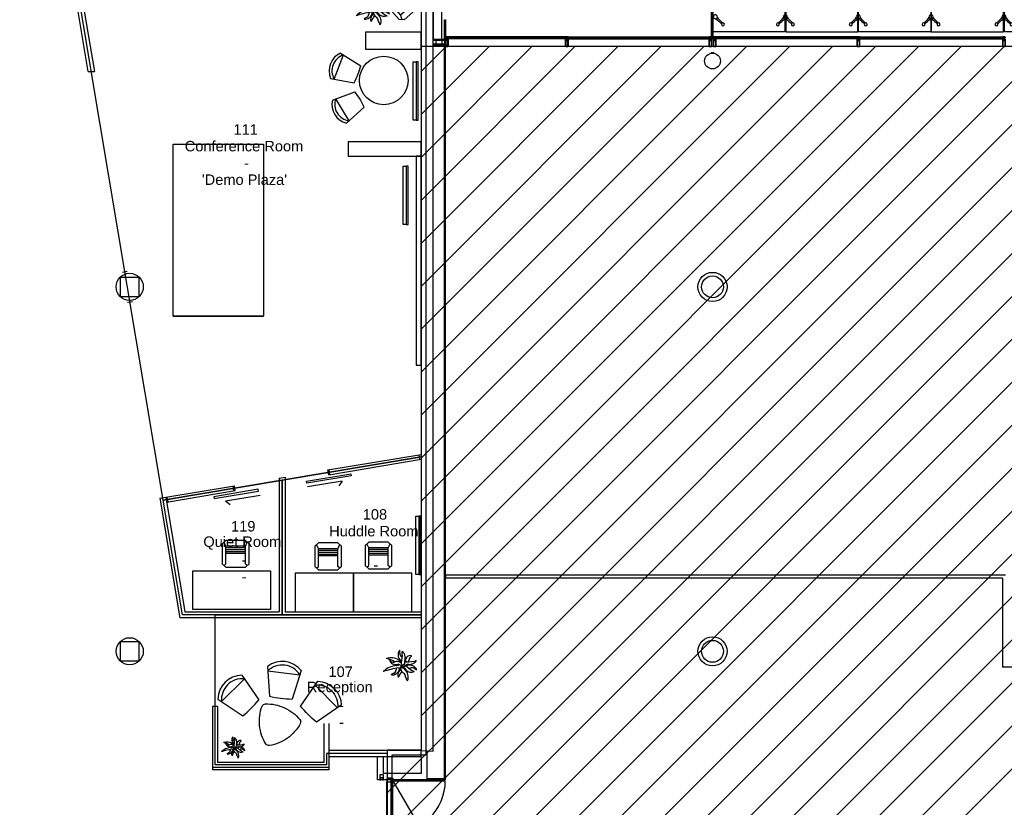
# Model space of a CAD drawing. Header units: millimetres. Extents: x 11314 to 117107, y -3618 to 64487.
# Tile 28 of 36: x 83733 to 104006, y 34188 to 50398. Entities that reach past the tile are written whole.
import ezdxf

# ---------------------------------------------------------------- set-up
doc = ezdxf.new("R2010")
doc.units = ezdxf.units.MM
doc.header["$MEASUREMENT"] = 0
doc.layers.get('0').update_dxf_attribs({"linetype": 'CONTINUOUS'})
for name, color, linetype in [('A-AREA-NIC', 8, 'CONTINUOUS'), ('A-FLOR-STRS', 9, 'CONTINUOUS'), ('A-GLAZ', 8, 'CONTINUOUS'), ('A-ROOF', 8, 'CONTINUOUS'), ('A-WALL', 7, 'CONTINUOUS'), ('I-DOOR', 9, 'CONTINUOUS'), ('I-FURN', 8, 'CONTINUOUS'), ('I-FURN-CHAR', 9, 'CONTINUOUS'), ('I-FURN-CONF', 9, 'CONTINUOUS'), ('I-GLAZ', 8, 'CONTINUOUS'), ('I-WALL', 8, 'CONTINUOUS'), ('PDF_Text', 7, 'CONTINUOUS'), ('S-COLS', 7, 'CONTINUOUS'), ('triGrossAreaLayer', 7, 'CONTINUOUS'), ('triLabelLayer', 7, 'CONTINUOUS'), ('triMeasuredGrossAreaLayer', 7, 'CONTINUOUS'), ('triSpaceLayer', 7, 'CONTINUOUS')]:
    doc.layers.add(name, color=color, linetype=linetype)
doc.styles.add('A1A-FP02$0$ST020', font='ISO', dxfattribs={"height": 2})
doc.styles.add('FDC_ZONE', font='romans.shx', dxfattribs={"height": 500})
doc.styles.add('PDF Helvetica', font='Helvetica.ttf')

# ---------------------------------------------------------------- blocks, each defined once
blk = doc.blocks.new('mul_2')
for points in [[(149, -23), (149, -23, -0.414214), (150, -24), (150, -25, -0.414214), (149, -25), (1, -25, -0.414214), (0, -24), (0, 24, -0.414214), (1, 25), (149, 25, -0.414214), (150, 24), (150, 23, -0.414214), (149, 22), (149, 22)], [(2, -22, 0.414214), (3, -23), (124, -23, 0.414214), (124, -22), (124, 22, 0.414214), (124, 22), (3, 22, 0.414214), (2, 22), (2, -22)], [(149, 22), (149, 23), (147, 23), (146, 22), (128, 22, 0.414214), (127, 22), (127, 17, 0.414214), (128, 16), (146, 16), (147, 15), (149, 15), (149, 16), (149, 16)], [(178, 5), (128, 5, -0.414214), (127, 6), (127, 14, -0.414214), (128, 14), (149, 14, 0.414214), (150, 14), (150, 15, 0.414214), (149, 16)], [(127, -2, 0.414214), (128, -3), (157, -3, 0.414214), (158, -2), (158, 2, 0.414214), (157, 3), (128, 3, 0.414214), (127, 2), (127, -2)], [(152, 23), (152, 24, 0.414214), (152, 25), (150, 25, 0.414214), (150, 24), (150, 23, -0.414214), (149, 22), (149, 22, -0.267949), (149, 22), (148, 22, 0.493145), (148, 23)], [(148, 20), (148, 18, 0.414214), (149, 17, 0.414214), (150, 18), (150, 20, 0.414214), (149, 21, 0.414214), (148, 20)], [(152, 14, -0.087488), (151, 14), (150, 14, -0.414214), (150, 14), (150, 16, 0.414214), (149, 16), (149, 16, 0.267949), (149, 16), (148, 16, -0.493145), (148, 16)], [(152, 23, -0.136622), (152, 21, -0.262724), (152, 21), (152, 21, 1), (152, 20), (152, 20, 0.414214), (153, 21), (153, 24)], [(153, 21, -0.131652), (153, 20), (152, 19, 0.131652), (152, 18), (152, 18)], [(152, 18, 0.3153), (153, 17), (153, 17, -0.700208), (153, 16), (153, 16, 0.700209), (153, 15), (153, 15, -0.700208), (153, 14), (152, 14)], [(153, 24, 1), (153, 24)], [(163, 2, -0.315299), (163, 2), (164, 3), (165, 2), (165, 2), (166, 3), (167, 2), (167, 2), (168, 3), (168, 2), (169, 2), (170, 3), (170, 2), (171, 2), (171, 3), (172, 2), (172, 2), (173, 3), (174, 2), (174, 2), (175, 3), (176, 2), (176, 2), (177, 3), (178, 3), (178, 2), (178, 2, 0.414214), (179, 2), (179, 4), (179, 2)], [(163, 2), (163, -2, 0.315298), (163, -2)], [(176, 1), (177, 1), (177, 2), (179, 2), (179, 5), (188, 5), (188, 2, -0.414214), (188, 1), (187, 1), (186, 0)], [(176, 1, 0.253967), (176, 1), (176, 1, 0.459664), (176, 1)], [(185, 24, -0.159937), (185, 25, -0.024349), (184, 29), (184, 30, -0.359303), (186, 29, 0.173325), (188, 25, -0.261499), (188, 25), (188, 20, 0.414214), (189, 19), (189, 19, -0.414214), (190, 20, -0.198912), (190, 20)], [(186, 18, -0.218147), (184, 20), (184, 22, -0.414214), (185, 22, -0.414214), (185, 22), (185, 21, 0.414214), (185, 20), (186, 20, 0.414214), (186, 21), (186, 22, 0.195806), (185, 24)], [(185, 12, -0.098856), (184, 13), (184, 15, -0.414214), (185, 15, -0.414214), (185, 15), (185, 13, 0.414214), (185, 13), (186, 13, 0.414214), (186, 13), (186, 14, 0.262035), (186, 15, -0.218935), (184, 17), (184, 18, -0.414214), (185, 19, -0.414214), (185, 18), (185, 17, 0.414214), (185, 17), (186, 17, 0.414214), (186, 17), (186, 18, 0.261231), (186, 18)], [(185, 12, 0.441078), (186, 11), (188, 11), (188, 13, -0.414214), (189, 14), (189, 14, 0.414214), (190, 13, 0.198912), (190, 13)], [(186, 29, 0.000745), (186, 29)], [(186, 0, 0.479521), (186, 0)], [(186, 0, 0.218675), (186, 0, 0.218675), (186, 0)], [(189, 20), (189, 20, -0.414214), (190, 21), (190, 21, -0.414214), (192, 20), (192, 13, -0.414214), (191, 13), (190, 13, -0.414214), (189, 13), (189, 14, 0.414217), (188, 13), (188, 2, -0.414214), (188, 1), (188, 1, 0.138505), (187, 1)], [(188, -24), (188, -25, 0.414214), (189, -25), (198, -25, 0.263728), (201, -24), (201, 23, 0.263728), (198, 25), (189, 25, 0.414214), (188, 24), (188, 24)], [(189, -20, 0.414214), (188, -21), (188, -24), (192, -22), (192, -23), (194, -22), (197, -22), (197, -21, 0.414214), (197, -21), (195, -21, -0.414214), (194, -20), (194, -14, -1), (194, -14), (194, -10, 0.198912), (194, -9), (191, -6), (191, 0, -0.414214), (191, 0, -0.414214), (191, 0), (191, 6), (194, 9, 0.198912), (194, 10), (194, 14, -1), (194, 14), (194, 20, -0.414214), (195, 21), (197, 21, 0.414214), (197, 21), (197, 22), (194, 22), (192, 23), (192, 22), (188, 24), (188, 21, 0.414214), (189, 20)], [(192, 24), (192, 23, -0.414214), (191, 23), (189, 24, -0.284079), (188, 24)], [(189, 18, 0.414214), (188, 18), (188, 15, 0.414214), (189, 15), (190, 15, 0.414214), (190, 15), (190, 18, 0.414214), (190, 18), (189, 18)], [(192, -24, 0.26795), (192, -24), (198, -24, 0.414214), (198, -23), (198, -23, 0.414214), (198, -22), (198, -22, -0.414214), (198, -21), (198, -21, -0.414214), (198, -20), (198, -20, 0.414214), (198, -19), (198, 19, 0.414214), (198, 20), (198, 20, -0.414214), (198, 21), (198, 21, -0.414214), (198, 22), (198, 22, 0.414214), (198, 23), (198, 23, 0.414214), (198, 24), (192, 24, 0.28408), (192, 24)], [(178, -5), (128, -5, 0.414214), (127, -6), (127, -13, 0.414214), (128, -14), (149, -14, -0.414214), (150, -15), (150, -15, -0.414214), (149, -16)], [(149, -23), (149, -24), (147, -24), (146, -23), (128, -23, -0.414214), (127, -22), (127, -17, -0.414214), (128, -16), (146, -16), (147, -15), (149, -15), (149, -16), (149, -16)], [(148, -16, -0.493145), (148, -16), (149, -16, 0.267949), (149, -16), (149, -16, 0.414214), (150, -16), (150, -14, -0.414214), (150, -14), (151, -14, -0.087488), (152, -14)], [(148, -20, 0.414214), (149, -21, 0.414214), (150, -20), (150, -18, 0.414214), (149, -17, 0.414214), (148, -18), (148, -20)], [(152, -23), (152, -24, -0.414214), (152, -25), (150, -25, -0.414214), (150, -24), (150, -23, 0.414214), (149, -22), (149, -22, 0.267949), (149, -22), (148, -22, -0.493145), (148, -23)], [(152, -23, 0.136622), (152, -21, 0.262724), (152, -21), (152, -21, -1), (152, -20), (152, -20, -0.414214), (153, -21), (153, -24)], [(152, -14), (153, -14, -0.700208), (153, -15), (153, -15, 0.700209), (153, -16), (153, -16, -0.700208), (153, -17), (153, -17, 0.3153), (152, -18)], [(152, -18), (152, -18, 0.131652), (152, -19), (153, -20, -0.131652), (153, -21)], [(153, -24, 1), (153, -24)], [(179, -3), (179, -5), (179, -3, 0.414214), (178, -2), (178, -2), (178, -3), (176, -3), (175, -2), (175, -2), (174, -3), (173, -2), (173, -2), (172, -3), (172, -2), (171, -2), (170, -3), (170, -2), (169, -2), (169, -3), (168, -2), (168, -2), (167, -3), (166, -2), (166, -2), (165, -3), (163, -2)], [(176, -1), (177, -1), (177, -2), (179, -2), (179, -5), (188, -5), (188, -2), (188, -13, 0.414217), (189, -14), (189, -13, -0.414214), (190, -13), (191, -13, -0.414214), (192, -13), (192, -19, -0.414214), (190, -21), (190, -21, -0.414214), (189, -20), (189, -20)], [(176, -1, 0.459664), (176, -1), (176, -1, 0.253967), (176, -1)], [(185, -12, 0.098856), (184, -13), (184, -15, 0.414214), (185, -15, 0.414214), (185, -15), (185, -13, -0.414214), (185, -13), (186, -13, -0.414214), (186, -13), (186, -15, -0.262035), (186, -15, 0.218935), (184, -17), (184, -18, 0.414214), (185, -19, 0.414214), (185, -18), (185, -17, -0.414214), (185, -17), (186, -17, -0.414214), (186, -17), (186, -18, -0.261231), (186, -18)], [(186, -18, 0.218147), (184, -20), (184, -22, 0.414214), (185, -22, 0.414214), (185, -22), (185, -21, -0.414214), (185, -20), (186, -20, -0.414214), (186, -21), (186, -23, -0.195806), (185, -24)], [(185, -24, 0.159937), (185, -25, 0.024349), (184, -29), (184, -30, 0.359303), (186, -29, -0.173325), (188, -25, 0.261499), (188, -25), (188, -20, -0.414214), (189, -19), (189, -19, 0.414214), (190, -20, 0.198912), (190, -20)], [(190, -13, 0.198912), (190, -13, 0.414214), (189, -14), (189, -14, -0.414214), (188, -13), (188, -11), (186, -11, 0.441078), (185, -12)], [(186, 0), (187, -1, 0.138505), (188, -2), (188, -2), (187, -2), (186, 0)], [(186, -29, 0.000745), (186, -29)], [(188, -2, 0.414214), (188, -2, -0.414214), (188, -2)], [(189, -18), (190, -18, 0.414214), (190, -18), (190, -15, 0.414214), (190, -15), (189, -15, 0.414214), (188, -15), (188, -18, 0.414214), (189, -18)], [(192, -23, 0.396761), (191, -23), (189, -24, 0.284079), (188, -24)]]:
    blk.add_lwpolyline(points, format="xyb")
for points in [[(148, 23), (147, 22), (147, 16), (148, 16)], [(153, 24), (153, 21)], [(176, 1), (177, 2), (177, 3), (173, 1), (173, 0), (173, -1), (177, -3), (177, -2), (176, -1)], [(186, 0), (187, 1)], [(190, 13), (191, 14), (191, 19), (190, 20)], [(198, 25), (200, 25)], [(148, -23), (147, -22), (147, -16), (148, -16)], [(153, -24), (153, -21)], [(189, -25), (198, -25)], [(190, -20), (191, -19), (191, -14), (190, -13)], [(192, -23), (192, -24)], [(198, -25), (200, -25)]]:
    blk.add_lwpolyline(points)
for points in [[(178, 5, -0.414214), (179, 4, 0.414214)], [(179, -5, -0.414214), (178, -5, 0.414214)]]:
    blk.add_lwpolyline(points, format="xyb", close=True)
blk = doc.blocks.new('DD1080-125')
for p, q in [((-57.5, 245.5), (-1137.5, 245.5)), ((-57.5, 245.5), (-597.2, -690)), ((-57.5, -1914.5), (-597.2, -979)), ((-57.5, -1914.5), (-1137.5, -1914.5))]:
    blk.add_line(p, q)
for points in [[(53.5, 287.5), (62.5, 287.5), (62.5, 220.5), (-17.5, 220.5), (-17.5, 245.5), (-62.5, 245.5), (-62.5, 287.5), (-53.5, 287.5), (-53.5, 278.5), (53.5, 278.5), (53.5, 287.5)], [(53.5, 287.5), (62.5, 287.5), (62.5, 220.5), (-17.5, 220.5), (-17.5, 245.5), (-62.5, 245.5), (-62.5, 287.5), (-53.5, 287.5), (-53.5, 278.5), (53.5, 278.5), (53.5, 287.5)], [(62.5, 220.5), (62.5, -1889.5)], [(62.5, 220.5), (62.5, -1889.5)], [(62.5, -1009), (62.5, -1889.5)], [(62.5, -1009), (62.5, -1889.5)], [(53.5, -1956.5), (62.5, -1956.5), (62.5, -1889.5), (-17.5, -1889.5), (-17.5, -1914.5), (-62.5, -1914.5), (-62.5, -1956.5), (-53.5, -1956.5), (-53.5, -1947.5), (53.5, -1947.5), (53.5, -1956.5)], [(53.5, -1956.5), (62.5, -1956.5), (62.5, -1889.5), (-17.5, -1889.5), (-17.5, -1914.5), (-62.5, -1914.5), (-62.5, -1956.5), (-53.5, -1956.5), (-53.5, -1947.5), (53.5, -1947.5), (53.5, -1956.5)]]:
    blk.add_lwpolyline(points)
for points in [[(-57.5, -834.5), (-57.5, 245.5), (-17.5, 245.5), (-17.5, -834.5)], [(-57.5, -834.5), (-57.5, 245.5), (-17.5, 245.5), (-17.5, -834.5)], [(-57.5, -834.5), (-57.5, 245.5), (-17.5, 245.5), (-17.5, -834.5)], [(-57.5, -834.5), (-57.5, 245.5), (-17.5, 245.5), (-17.5, -834.5)], [(-50, 278.5), (-50, 300), (50, 300), (50, 278.5)], [(-50, 278.5), (-50, 300), (50, 300), (50, 278.5)], [(-50, 278.5), (-50, 300), (50, 300), (50, 278.5)], [(-50, 278.5), (-50, 300), (50, 300), (50, 278.5)], [(-57.5, -834.5), (-57.5, -1914.5), (-17.5, -1914.5), (-17.5, -834.5)], [(-57.5, -834.5), (-57.5, -1914.5), (-17.5, -1914.5), (-17.5, -834.5)], [(-57.5, -834.5), (-57.5, -1914.5), (-17.5, -1914.5), (-17.5, -834.5)], [(-57.5, -834.5), (-57.5, -1914.5), (-17.5, -1914.5), (-17.5, -834.5)], [(-50, -1947.5), (-50, -1969), (50, -1969), (50, -1947.5)], [(-50, -1947.5), (-50, -1969), (50, -1969), (50, -1947.5)], [(-50, -1947.5), (-50, -1969), (50, -1969), (50, -1947.5)], [(-50, -1947.5), (-50, -1969), (50, -1969), (50, -1947.5)]]:
    blk.add_lwpolyline(points, close=True)
for centre, start, end in [((-57.5, 245.5), 180, 270), ((-57.5, -1914.5), 90, 180)]:
    blk.add_arc(centre, 1080, start, end)
blk = doc.blocks.new('CHAIR10')
for p, q in [((-201, 267), (-276, 198)), ((-201, 147), (-239, 233)), ((201, 267), (-201, 267)), ((276, 198), (201, 267)), ((201, 147), (239, 233)), ((-276, 198), (-276, -218)), ((-201, -218), (-201, 147)), ((201, 147), (-201, 147)), ((201, 111), (-201, 111)), ((201, 74), (-201, 74)), ((-201, 37), (201, 37)), ((201, 0), (-201, 0)), ((201, -218), (201, 147)), ((276, -218), (276, 198)), ((-276, -218), (-201, -286)), ((-239, -252), (-201, -218)), ((-201, -286), (201, -286)), ((201, -286), (276, -218)), ((239, -252), (201, -218))]:
    blk.add_line(p, q)
blk = doc.blocks.new('HE200A')
blk.add_lwpolyline([(-100, 95), (100, 95), (100, 85), (21.25, 85, 0.41421356), (3.25, 67), (3.25, -67, 0.41421356), (21.25, -85), (100, -85), (100, -95), (-100, -95), (-100, -85), (-21.25, -85, 0.41421356), (-3.25, -67), (-3.25, 67, 0.41421356), (-21.25, 85), (-100, 85)], format="xyb", close=True)
at = {"style": 'A1A-FP02$0$ST020', "flags": 3}
for tag in ['PROFBL', 'HOOGTE']:
    blk.add_attdef(tag, (-100, -95), '', height=2, dxfattribs=at)
blk = doc.blocks.new('SPIDER2')
for centre, radius in [((0, 0), 41.9), ((-155, -155), 30), ((155, -155), 30)]:
    blk.add_circle(centre, radius)
for centre, radius, start, end in [((-727, 482), 843, 313.7928, 324.4699), ((482, -728), 844, 126.3214, 136.2016), ((0, -72), 30, 53.3767, 126.6233), ((-482, -728), 844, 43.7984, 53.6786), ((727, 482), 843, 215.5301, 226.2072)]:
    blk.add_arc(centre, radius, start, end)
blk = doc.blocks.new('SPIDER1')
for centre, radius in [((0, 0), 41.9), ((155, -155), 30)]:
    blk.add_circle(centre, radius)
for centre, radius, start, end in [((-482, -728), 844, 43.7984, 54.4647), ((727, 482), 843, 215.5301, 226.2072)]:
    blk.add_arc(centre, radius, start, end)
blk = doc.blocks.new('SPIDER4')
for centre, radius in [((-155, 155), 30), ((0, 0), 41.9), ((155, 155), 30), ((-155, -155), 30), ((155, -155), 30)]:
    blk.add_circle(centre, radius)
for centre, radius, start, end in [((-728, -482), 844, 36.3214, 46.2016), ((482, 727), 843, 223.7928, 233.6829), ((-72, 0), 30, 323.3767, 36.6233), ((0, 72), 30, 233.3767, 306.6233), ((-482, 727), 843, 306.3171, 316.2072), ((72, 0), 30, 143.3767, 216.6233), ((728, -482), 844, 133.7984, 143.6786), ((-727, 482), 843, 313.7928, 323.6829), ((482, -728), 844, 126.3214, 136.2016), ((0, -72), 30, 53.3767, 126.6233), ((-482, -728), 844, 43.7984, 53.6786), ((727, 482), 843, 216.3171, 226.2072)]:
    blk.add_arc(centre, radius, start, end)
blk = doc.blocks.new('shade')
at = {"layer": 'A-ROOF'}
for p, q in [((-3022, 1485), (-3022, -2516)), ((-3002, 1485), (-3002, -2538)), ((-2987, 1485), (-3002, 1485)), ((-2987, 1485), (-2987, -1415)), ((-1505, 1485), (-1485, 1485)), ((13, 1485), (23, 1485)), ((5997, 1485), (5997, -1415)), ((5997, 1485), (6013, 1485)), ((5997, 1485), (5997, -1415)), ((6013, 1485), (6013, -2538)), ((6033, 1485), (6033, -2516)), ((-5020, -1307), (-5020, -1266)), ((-4025, -1305), (-4025, -1265)), ((-4020, -1305), (-4020, -1265)), ((7030, -1305), (7030, -1265)), ((7035, -1305), (7035, -1265)), ((8030, -1307), (8030, -1266)), ((-5983, -1514), (-6023, -1514)), ((-5983, -1519), (-6023, -1519)), ((-2987, -1615), (-2987, -2538)), ((5997, -1615), (5997, -2538)), ((5997, -1615), (5997, -2538)), ((8993, -1514), (9033, -1514)), ((8993, -1519), (9033, -1519)), ((-4025, -1766), (-4025, -1726)), ((-4020, -1766), (-4020, -1726)), ((7030, -1766), (7030, -1726)), ((7035, -1766), (7035, -1726))]:
    blk.add_line(p, q, dxfattribs=at)
for points in [[(-1505, 1485), (-2987, 1485), (-2987, -1485), (-1505, -1485)], [(-1485, 1485), (0, 1485), (0, -1485), (-1485, -1485)], [(1500, 1485), (10, 1485), (10, -1485), (1500, -1485)], [(1510, 1485), (2995, 1485), (2995, -1485), (1510, -1485)], [(4495, 1485), (3015, 1485), (3015, -1485), (4495, -1485)], [(4515, 1485), (5997, 1485), (5997, -1485), (4515, -1485)], [(-5872, -1615), (-3177, -1615), (-3177, -1415), (-5872, -1415)], [(8883, -1615), (6188, -1615), (6188, -1415), (8883, -1415)], [(-1505, -2416), (-2987, -2416), (-2987, -1545), (-1505, -1545)], [(-1485, -2416), (0, -2416), (0, -1545), (-1485, -1545)], [(1500, -2416), (10, -2416), (10, -1545), (1500, -1545)], [(1510, -2416), (2995, -2416), (2995, -1545), (1510, -1545)], [(4495, -2416), (3015, -2416), (3015, -1545), (4495, -1545)], [(4515, -2416), (5997, -2416), (5997, -1545), (4515, -1545)]]:
    blk.add_lwpolyline(points, close=True, dxfattribs=at)
for points in [[(-2987, 1485), (-2912, 1485)], [(-6022, -1514), (-6022, -1265), (-5025, -1266)], [(-5025, -1266), (-5025, -1307), (-5983, -1307), (-5983, -1514)], [(-5020, -1266), (-3022, -1266), (-3022, -1415)], [(-3062, -1415), (-3062, -1306), (-5020, -1307)], [(8030, -1266), (6033, -1266), (6033, -1415)], [(6073, -1415), (6073, -1306), (8030, -1307)], [(9033, -1514), (9033, -1265), (8035, -1266)], [(8035, -1266), (8035, -1307), (8993, -1307), (8993, -1514)], [(-5025, -1726), (-5025, -1766), (-6022, -1766), (-6022, -1519)], [(-5025, -1726), (-5982, -1726), (-5982, -1519)], [(-5020, -1727), (-3062, -1726), (-3062, -1615)], [(-3022, -1615), (-3022, -1766), (-5020, -1766), (-5020, -1727)], [(-3022, -1615), (-3022, -1766)], [(6033, -1615), (6033, -1766), (8030, -1766), (8030, -1727)], [(8030, -1727), (6073, -1726), (6073, -1615)], [(8035, -1726), (8993, -1726), (8993, -1519)], [(8035, -1726), (8035, -1766), (9033, -1766), (9033, -1519)]]:
    blk.add_lwpolyline(points, dxfattribs=at)
at = {"layer": 'A-ROOF', "xscale": -1}
for name, p, rotation in [('SPIDER1', (-2937, 1176), 180), ('SPIDER2', (-2944, -7), 90), ('SPIDER1', (-2936, -1174), 90), ('HE200A', (6283, -1515), 270), ('HE200A', (8788, -1515), 270), ('SPIDER1', (-2937, -1854), 180), ('SPIDER1', (-2936, -2105), 90)]:
    blk.add_blockref(name, p, dxfattribs=dict(at, rotation=rotation))
at = {"layer": 'A-ROOF'}
for name, p, rotation in [('SPIDER2', (-1495, 1175), 180), ('SPIDER2', (5, 1175), 180), ('SPIDER2', (1505, 1175), 180), ('SPIDER2', (3005, 1175), 180), ('SPIDER2', (4505, 1175), 180), ('SPIDER1', (5947, 1175), 180), ('SPIDER4', (-1495, 0), 270), ('SPIDER4', (5, 0), 270), ('SPIDER4', (1505, 0), 270), ('SPIDER4', (3005, 0), 270), ('SPIDER4', (4505, 0), 270), ('SPIDER2', (5946, 0), 270), ('SPIDER1', (5946, -1175), 270), ('HE200A', (-5777, -1515), 90), ('HE200A', (-3272, -1515), 90), ('SPIDER2', (-1495, -1855), 180), ('SPIDER2', (5, -1855), 180), ('SPIDER2', (1505, -1855), 180), ('SPIDER2', (3005, -1855), 180), ('SPIDER2', (4505, -1855), 180), ('SPIDER1', (5947, -1855), 180), ('SPIDER1', (5946, -2106), 270)]:
    blk.add_blockref(name, p, dxfattribs=dict(at, rotation=rotation))
at = {"layer": 'A-ROOF', "xscale": -1}
for p in [(-1495, -1170), (5, -1170), (1505, -1170), (3005, -1170), (4505, -1170), (-1495, -2106), (5, -2106), (1505, -2106), (3005, -2106), (4505, -2106)]:
    blk.add_blockref('SPIDER2', p, dxfattribs=at)
blk = doc.blocks.new('ZON-CHR')
for p, q in [((-348, 90), (-234, -516)), ((-332, 0), (332, 0)), ((349, 90), (234, -516))]:
    blk.add_line(p, q)
for centre, radius, start, end in [((0, -269), 500, 45.8127, 134.1873), ((0, -269), 427, 39.0313, 140.9687), ((0, 1553), 2082, 263.5351, 276.4649)]:
    blk.add_arc(centre, radius, start, end)
blk = doc.blocks.new('TDTABLE')
at = {"ltscale": 1500}
for points in [[(560, 1215, 0.113018), (-457, 1005, 0.113018), (-1283, 377, 0.113018)], [(342, -1025, 0.267949), (547, -931, 0.113018), (874, 54, 0.113018), (743, 1084, 0.267949), (560, 1215)], [(-1283, 377, 0.267949), (-1305, 153, 0.113018), (-615, -623, 0.113018), (342, -1025, 0.113018)]]:
    blk.add_lwpolyline(points, format="xyb", dxfattribs=at)
blk = doc.blocks.new('KYTKA')
for centre, radius, start, end in [((67, 170), 124, 143.3338, 228.7733), ((-584, 230), 556, 356.576, 1.4127), ((41, 193), 69.6, 176.576, 235.4997), ((-401, 162), 416, 348.7996, 8.7563), ((-67, 120), 132, 349.5835, 54.0103), ((-171, -156), 274, 61.9859, 106.3591), ((-459, -701), 834, 64.8199, 75.3289), ((-95, 113), 108, 194.25, 286.2443), ((-509, -133), 384, 29.7242, 35.5463), ((-137, 115), 69.6, 236.576, 295.4997), ((-72, -23), 83.1, 37.6112, 115.4903), ((-82, 53), 63, 265.288, 311.9753), ((-38, -68), 82.1, 96.878, 108.7733), ((-14, 44), 45.6, 220.7645, 287.4781), ((14, 113), 63, 205.288, 251.3136), ((-69, 15), 82.1, 36.6703, 48.7733), ((56, 41), 63.2, 140.7172, 217.4188), ((-63, 61), 98.2, 39.074, 49.2218), ((22, 34), 35, 270.5146, 1.5802), ((114, 60), 63, 145.288, 203.427), ((85, -28), 78.7, 91.2858, 113.4596), ((-11, 83), 82.1, 334.0034, 348.7733), ((119, -53), 63, 85.288, 143.427), ((150, 74), 81.6, 77.857, 184.5747), ((87, 613), 563, 269.5857, 286.7311), ((17, 103), 112, 332.5831, 349.7055), ((135, 144), 135, 265.288, 328.9155), ((196, 77), 69.6, 116.576, 175.4997), ((141, 154), 28.5, 330.0977, 351.4932), ((-51, -369), 360, 95.6502, 134.2711), ((136, -1410), 1371, 97.6365, 108.6124), ((120, -637), 556, 116.576, 121.4127), ((-154, -43), 124, 263.3338, 348.7733), ((-159, -78), 69.6, 296.576, 355.4997), ((-8, -80), 81.9, 163.6806, 182.2686), ((29, -168), 90, 127.3197, 205.7328), ((354, -384), 443, 141.8366, 156.3351), ((-44, -7), 43.7, 267.7462, 315.8958), ((49, -83), 82.1, 152.8818, 168.7733), ((-77, -60), 63, 325.288, 17.7021), ((82, -51), 95.8, 151.8396, 241.4537), ((27, -23), 28, 173.4091, 275.9291), ((36, -80), 76.8, 39.812, 109.1534), ((41, 11), 37.6, 227.5678, 315.2989), ((52, -20), 33.2, 168.0235, 225.483), ((106, -16), 82.1, 199.8507, 228.7733), ((23, -113), 63, 25.288, 83.427), ((-26, -61), 59.2, 6.4746, 9.6634), ((-3, -193), 69.6, 356.576, 55.4997), ((-47, -205), 161, 337.8164, 52.4268), ((76, 67), 82.1, 259.8507, 288.7733), ((165, 3), 124, 226.3042, 292.8124), ((375, 259), 403, 225.9294, 246.1843), ((142, -128), 124, 23.3338, 108.7733), ((97, 48), 111, 285.7416, 295.3073), ((175, -116), 69.6, 56.576, 115.4997), ((519, 406), 556, 236.576, 241.4127), ((1367, 381), 1424, 203.9738, 206.9955)]:
    blk.add_arc(centre, radius, start, end)
blk = doc.blocks.new('Cisco WPC Adam H.1.0- huidige situatie$0$I-FUR-3$0$CHAIR10')
for p, q in [((-201, 267), (-276, 198)), ((-201, 147), (-239, 233)), ((201, 267), (-201, 267)), ((276, 198), (201, 267)), ((201, 147), (239, 233)), ((-276, 198), (-276, -218)), ((-201, -218), (-201, 147)), ((201, 147), (-201, 147)), ((201, 0), (-201, 0)), ((201, -218), (201, 147)), ((276, -218), (276, 198)), ((-276, -218), (-201, -286)), ((-239, -252), (-201, -218)), ((-201, -286), (201, -286)), ((201, -286), (276, -218)), ((239, -252), (201, -218))]:
    blk.add_line(p, q)

msp = doc.modelspace()

# ---------------------------------------------------------------- linework, layer by layer
at = {"layer": 'A-AREA-NIC', "linetype": 'Continuous'}
for p, q in [((87386, 23506), (113726, 49847)), ((87386, 22622), (114610, 49847)), ((87386, 21738), (115494, 49847)), ((87566, 21035), (116378, 49847)), ((88450, 21035), (117107, 49692)), ((91296, 34487), (106655, 49847)), ((91296, 33603), (107539, 49847)), ((91296, 32719), (108423, 49847)), ((91866, 32406), (109307, 49847)), ((91996, 49330), (92513, 49847)), ((91996, 48446), (93397, 49847)), ((91996, 47562), (94281, 49847)), ((91996, 46678), (95165, 49847)), ((91996, 45794), (96048, 49847)), ((91996, 44910), (96932, 49847)), ((91996, 44026), (97816, 49847)), ((91996, 43143), (98700, 49847)), ((91996, 42259), (99584, 49847)), ((91996, 41375), (100468, 49847)), ((91996, 40491), (101352, 49847)), ((91996, 39607), (102236, 49847)), ((91996, 38723), (103120, 49847)), ((91996, 37840), (104003, 49847)), ((91996, 36956), (104887, 49847)), ((91996, 36072), (105771, 49847)), ((91996, 31653), (110191, 49847)), ((91996, 30769), (111074, 49847)), ((91996, 29885), (111958, 49847)), ((92205, 29210), (112842, 49847)), ((89334, 21035), (117107, 48808)), ((90218, 21035), (117107, 47924))]:
    msp.add_line(p, q, dxfattribs=at)
at = {"layer": 'A-AREA-NIC'}
msp.add_lwpolyline([(117107, 49847), (91996, 49847), (91996, 35361), (91296, 35361), (91296, 32406), (91996, 32406), (91996, 29718), (92205, 29718), (92205, 28461), (87386, 28461), (87386, 21035), (92181, 21035), (92181, 15500)], dxfattribs=at)
at = {"layer": 'A-FLOR-STRS'}
for p, q in [((97990, 49731), (97969, 49706)), ((98005, 49731), (98027, 49706)), ((92506, 38902), (92506, 38962)), ((104028, 38962), (92506, 38962)), ((103968, 38902), (92506, 38902)), ((103968, 38902), (103968, 37069))]:
    msp.add_line(p, q, dxfattribs=at)
msp.add_lwpolyline([(105045, 45443), (105105, 45443), (105105, 37069), (103968, 37069)], dxfattribs=at)
at = {"layer": 'A-GLAZ', "flags": 128}
for points in [[(94988, 50026), (92539, 50026)], [(94988, 50020), (92539, 50020)], [(94988, 50008), (92539, 50008)], [(94988, 50003), (92539, 50003)], [(94973, 50048), (92550, 50048)], [(94988, 50026), (94988, 50003)], [(95008, 50026), (97948, 50026)], [(95008, 50026), (97943, 50026)], [(95008, 50026), (95008, 50003)], [(95008, 50020), (97948, 50020)], [(95008, 50020), (97943, 50020)], [(95008, 50008), (97948, 50008)], [(95008, 50008), (97943, 50008)], [(95008, 50003), (97948, 50003)], [(95008, 50003), (97943, 50003)], [(95023, 50048), (97933, 50048)], [(95023, 50048), (97928, 50048)], [(100993, 50026), (98048, 50026)], [(100993, 50020), (98048, 50020)], [(100993, 50008), (98048, 50008)], [(100993, 50003), (98048, 50003)], [(100993, 50026), (98053, 50026)], [(100993, 50020), (98053, 50020)], [(100993, 50008), (98053, 50008)], [(100993, 50003), (98053, 50003)], [(100958, 50048), (98063, 50048)], [(100973, 50048), (98068, 50048)], [(100993, 50026), (104003, 50026)], [(100993, 50020), (104003, 50020)], [(100993, 50008), (104003, 50008)], [(100993, 50003), (104003, 50003)], [(101008, 50048), (103988, 50048)], [(101008, 50026), (103988, 50026)], [(101008, 50020), (103988, 50020)], [(101008, 50008), (103988, 50008)], [(101008, 50003), (103988, 50003)], [(101023, 50048), (103973, 50048)], [(104003, 50026), (104003, 50003)]]:
    msp.add_lwpolyline(points, dxfattribs=at)
at = {"layer": 'A-GLAZ'}
for points in [[(92539, 50026), (92539, 50003)], [(92549, 50008), (92549, 50020)], [(94978, 50008), (94978, 50020)], [(95018, 50008), (95018, 50020)], [(97933, 50008), (97933, 50020)], [(97938, 50008), (97938, 50020)], [(97943, 50026), (97943, 50003)], [(97948, 50026), (97948, 50003)], [(98048, 50026), (98048, 50003)], [(98048, 50013), (98048, 50025)], [(98053, 50026), (98053, 50003)], [(98053, 50013), (98053, 50025)], [(98058, 50008), (98058, 50020)], [(98063, 50008), (98063, 50020)], [(103993, 50008), (103993, 50020)]]:
    msp.add_lwpolyline(points, dxfattribs=at)
for points in [[(97963, 50026), (98033, 50026), (98033, 50003), (97963, 50003)], [(97968, 50026), (98028, 50026), (98028, 50003), (97968, 50003)], [(103978, 50020), (103978, 50008)]]:
    msp.add_lwpolyline(points, close=True, dxfattribs=at)
at = {"layer": 'A-GLAZ', "flags": 128}
msp.add_lwpolyline([(103988, 50003), (103988, 50026)], close=True, dxfattribs=at)
at = {"layer": 'A-WALL'}
for p, q in [((92428, 49978), (92428, 52878)), ((92248, 52698), (92248, 49978)), ((92483, 50000), (92483, 50395)), ((92483, 50395), (92498, 50395)), ((92483, 50040), (92483, 50395)), ((92483, 50395), (92498, 50395)), ((92498, 50395), (92498, 50000)), ((92498, 50395), (92498, 50040)), ((92248, 49987), (92248, 49977)), ((92502, 49987), (92248, 49987)), ((92248, 49978), (92428, 49978)), ((92248, 49977), (92502, 49977)), ((92248, 49895), (92248, 49977)), ((92248, 49977), (92298, 49977)), ((92248, 49895), (92248, 49877)), ((92502, 49895), (92248, 49895)), ((92298, 49895), (92248, 49895)), ((92248, 49877), (92502, 49877)), ((92298, 49977), (92298, 49895)), ((92432, 49895), (92432, 49977)), ((92432, 49977), (92482, 49977)), ((92482, 49895), (92432, 49895)), ((92482, 49977), (92482, 49895)), ((92498, 50040), (92483, 50040)), ((92498, 50000), (92483, 50000)), ((92498, 50000), (92498, 50000)), ((92502, 49977), (92502, 49987)), ((92502, 49877), (92502, 49895))]:
    msp.add_line(p, q, dxfattribs=at)
at = {"layer": 'A-WALL', "flags": 128}
msp.add_lwpolyline([(92552, 49878), (92552, 49877), (92502, 49877), (92502, 49997), (92522, 49997), (92522, 50032), (92502, 50032), (92502, 50048), (92552, 50048), (92552, 50032), (92532, 50032), (92532, 49997), (92552, 49997)], close=True, dxfattribs=at)
at = {"layer": 'I-DOOR'}
for p, q in [((90375, 40901), (89659, 40781)), ((90375, 40901), (90305, 40802)), ((87969, 40493), (88685, 40613)), ((87969, 40493), (88067, 40422))]:
    msp.add_line(p, q, dxfattribs=at)
for points in [[(90557, 41013), (89645, 40860), (89638, 40900), (90551, 41053), (90557, 41013)], [(87738, 40541), (88650, 40694), (88644, 40733), (87732, 40580), (87738, 40541)]]:
    msp.add_lwpolyline(points, dxfattribs=at)
at = {"layer": 'I-FURN'}
msp.add_line((86896, 44298), (88756, 44298), dxfattribs=at)
for points in [[(90856, 50142), (90856, 49792), (91996, 49792), (91996, 50142), (90856, 50142)], [(91896, 48333), (91934, 48333), (91934, 49533), (91896, 49533), (91896, 48333), (91834, 48333), (91834, 49533), (91896, 49533)], [(90496, 47886), (90496, 47586), (91996, 47586), (91996, 47886), (90496, 47886)], [(86896, 44298), (86896, 47838), (88756, 47838), (88756, 44298)], [(91693, 46185), (91731, 46185), (91731, 47385), (91693, 47385), (91693, 46185), (91631, 46185), (91631, 47385), (91693, 47385)]]:
    msp.add_lwpolyline(points, close=True, dxfattribs=at)
msp.add_lwpolyline([(91896, 43286), (91996, 43286), (91996, 47586), (91896, 47586), (91896, 43286)], dxfattribs=at)
msp.add_circle((91229, 49147), 500, dxfattribs=at)
at = {"layer": 'I-FURN-CONF'}
for points in [[(91948, 38981), (91986, 38981), (91986, 40181), (91948, 40181), (91948, 38981), (91886, 38981), (91886, 40181), (91948, 40181)], [(87296, 39058), (88896, 39058), (88896, 38258), (87296, 38258), (87296, 39058)], [(89408, 39010), (89408, 38210), (90608, 38210), (90608, 39010), (89408, 39010)], [(90608, 39010), (90608, 38210), (91808, 38210), (91808, 39010), (90608, 39010)]]:
    msp.add_lwpolyline(points, dxfattribs=at)
at = {"layer": 'I-GLAZ'}
for p, q in [((85949, 45213), (85850, 45197)), ((85803, 44703), (86193, 44703)), ((86053, 44593), (85954, 44576)), ((90078, 41130), (91996, 41451)), ((90111, 41084), (91963, 41395)), ((91971, 41346), (91955, 41444)), ((90095, 41031), (91996, 41350)), ((90095, 41031), (90078, 41130)), ((90119, 41035), (90103, 41134)), ((86741, 40570), (88153, 40807)), ((86774, 40524), (88137, 40753)), ((88145, 40704), (88128, 40802)), ((88170, 40708), (88153, 40807)), ((86757, 40471), (88170, 40708)), ((86765, 40574), (86782, 40475))]:
    msp.add_line(p, q, dxfattribs=at)
at = {"layer": 'I-WALL'}
for p, q in [((85143, 49335), (84590, 52635)), ((84716, 52635), (85270, 49335)), ((92471, 49877), (92471, 34780)), ((92496, 49877), (92496, 34755)), ((85143, 49335), (85270, 49335)), ((89074, 40961), (89199, 40982)), ((89074, 40961), (89074, 38210)), ((89199, 40982), (89199, 38210)), ((86617, 40549), (86741, 40570)), ((86617, 40549), (87031, 38085)), ((86741, 40570), (87136, 38210)), ((87136, 38210), (89074, 38210)), ((89199, 38210), (91996, 38210)), ((91996, 38085), (87031, 38085)), ((87705, 36260), (87705, 34960)), ((87805, 36260), (87705, 36260)), ((87805, 36260), (87805, 35110)), ((89997, 35910), (89997, 35110)), ((90097, 35910), (90097, 34960)), ((92123, 34755), (92123, 35350)), ((89997, 35110), (87805, 35110)), ((91097, 34755), (91097, 35235)), ((91222, 34880), (91222, 35235)), ((91998, 35225), (91998, 34880)), ((90097, 35010), (87705, 35010)), ((90097, 34960), (87705, 34960)), ((91998, 34880), (91222, 34880)), ((92123, 34755), (91097, 34755)), ((92123, 34780), (92471, 34780)), ((92123, 34755), (92496, 34755))]:
    msp.add_line(p, q, dxfattribs=at)
msp.add_lwpolyline([(92008, 35355), (92246, 35346), (92246, 52133), (91996, 52133), (91996, 35368)], close=True, dxfattribs=at)
for points in [[(91097, 35235), (91998, 35235), (91998, 35360), (90097, 35360)], [(90097, 35235), (91097, 35235)]]:
    msp.add_lwpolyline(points, dxfattribs=at)
at = {"layer": 'I-WALL', "flags": 128}
msp.add_lwpolyline([(91170, 34755), (91170, 34800), (91203, 34800), (91203, 34755), (91227, 34755), (91227, 34855), (91147, 34855), (91147, 34755)], close=True, dxfattribs=at)
at = {"layer": 'I-WALL'}
for centre, radius in [((85998, 44898), 280), ((97998, 44898), 300), ((85998, 37398), 280), ((97998, 37398), 300)]:
    msp.add_circle(centre, radius, dxfattribs=at)
msp.add_arc((91988, 35225), 10, 0.0026, 90, dxfattribs=at)
at = {"layer": 'S-COLS'}
for p, q in [((85803, 45093), (85803, 44703)), ((86193, 45093), (85803, 45093)), ((86193, 44703), (86193, 45093)), ((85803, 37593), (85803, 37203)), ((86193, 37593), (85803, 37593)), ((86193, 37203), (86193, 37593)), ((85803, 37203), (86193, 37203))]:
    msp.add_line(p, q, dxfattribs=at)
for centre, radius in [((97998, 49548), 162), ((97998, 44898), 225), ((97998, 37398), 225)]:
    msp.add_circle(centre, radius, dxfattribs=at)
at = {"layer": 'triGrossAreaLayer'}
msp.add_lwpolyline([(83160, 60250), (84036, 60250), (84036, 59998), (86143, 59998), (86143, 60018), (92118, 60018), (92118, 52053), (92096, 52053), (92096, 35261), (91396, 35261), (91396, 32506), (92096, 32506), (92096, 29818), (92305, 29818), (92305, 28361), (87486, 28361), (87486, 21135), (92281, 21135), (92281, 15500)], dxfattribs=at)
at = {"layer": 'triMeasuredGrossAreaLayer'}
msp.add_lwpolyline([(83260, 60150), (83936, 60150), (83936, 59898), (86243, 59898), (86243, 59918), (92018, 59918), (92018, 52153), (91996, 52153), (91996, 35361), (91296, 35361), (91296, 32406), (91996, 32406), (91996, 29718), (92205, 29718), (92205, 28461), (87386, 28461), (87386, 21035), (92181, 21035), (92181, 15500)], dxfattribs=at)
at = {"layer": 'triSpaceLayer'}
for points in [[(84646, 52698), (91996, 52698), (91996, 41400), (89137, 40921), (86687, 40510), (85198, 49386)], [(89137, 40921), (91996, 41400), (91996, 38148), (89137, 38148), (89137, 40921)], [(86687, 40510), (89137, 40921), (89137, 38148), (87084, 38148), (86687, 40510)], [(91996, 38148), (91996, 35361), (91296, 35361), (91296, 35298), (90047, 35298), (90047, 35061), (87755, 35061), (87755, 38148), (91996, 38148)]]:
    msp.add_lwpolyline(points, close=True, dxfattribs=at)

# ---------------------------------------------------------------- block references
msp.add_blockref('shade', (100993, 52563))
at = {"layer": 'A-GLAZ', "rotation": 90}
for p in [(92527, 49846), (94998, 49846), (97953, 49846), (98043, 49846), (100998, 49846), (103998, 49846)]:
    msp.add_blockref('mul_2', p, dxfattribs=at)
at = {"layer": 'I-DOOR', "rotation": 180}
msp.add_blockref('DD1080-125', (91358, 32821), dxfattribs=at)
at = {"layer": 'I-FURN'}
for name, p, xscale, yscale, zscale in [('KYTKA', (91033, 50617), 1.23464566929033, 1.23464566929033, 1.23464566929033), ('KYTKA', (91593, 37118), 1.23464566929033, 1.23464566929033, 1.23464566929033), ('TDTABLE', (89009, 35850), -0.3840000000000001, 0.3840000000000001, 0.3840000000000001), ('KYTKA', (88147, 35427), 0.8642519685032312, 0.8642519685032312, 0.8642519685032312)]:
    msp.add_blockref(name, p, dxfattribs=dict(at, xscale=xscale, yscale=yscale, zscale=zscale))
at = {"layer": 'I-FURN-CHAR', "xscale": -1, "zscale": -1, "rotation": 221.211955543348}
msp.add_blockref('Cisco WPC Adam H.1.0- huidige situatie$0$I-FUR-3$0$CHAIR10', (91626, 50731), dxfattribs=at)
at = {"layer": 'I-FURN-CHAR', "xscale": 0.8, "yscale": 0.8, "zscale": 0.8}
for p, rotation in [((90303, 49424), 68.88722301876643), ((90378, 48543), 121.0721231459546)]:
    msp.add_blockref('ZON-CHR', p, dxfattribs=dict(at, rotation=rotation))
at = {"layer": 'I-FURN-CHAR'}
for p, rotation in [((89171, 36956), 352.935586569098), ((88125, 36598), 45.12048669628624)]:
    msp.add_blockref('ZON-CHR', p, dxfattribs=dict(at, rotation=rotation))
at = {"layer": 'I-FURN-CHAR', "xscale": -1, "rotation": 314.879513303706}
msp.add_blockref('ZON-CHR', (90044, 36472), dxfattribs=at)
at = {"layer": 'I-FURN-CONF'}
for p in [(88181, 39414), (90084, 39361), (91120, 39380)]:
    msp.add_blockref('CHAIR10', p, dxfattribs=at)

# ---------------------------------------------------------------- texts
at = {"layer": 'PDF_Text', "attachment_point": 4, "style": 'PDF Helvetica'}
for s, insert, char_height in [('111', (88134, 48139), 215.3), ('Conference Room', (87131, 47794), 215.33), ('-', (88355, 47449), 215), ("'Demo Plaza'", (87484, 47104), 215.33), ('108', (90797, 40215), 215.3), ('119', (88085, 39970), 215.3), ('Huddle Room', (90105, 39870), 215.33), ('Quiet Room', (87514, 39625), 215.3), ('-', (91017, 39525), 215), ('-', (88305, 39280), 215), ('-', (91017, 39180), 215), ('-', (88305, 38935), 215), ('107', (90091, 36977), 215.3), ('Reception', (89647, 36632), 215.3), ('-', (90311, 36287), 215), ('-', (90311, 35942), 215)]:
    msp.add_mtext(s, dxfattribs=dict(at, insert=insert, char_height=char_height))
at = {"layer": 'triLabelLayer', "color": 7, "char_height": 500, "attachment_point": 5, "style": 'FDC_ZONE'}
for insert in [(87960, 47531), (90566, 39774), (87912, 39534), (89876, 36604)]:
    msp.add_mtext('{\\fSansSerif;\\H0.01;}', dxfattribs=dict(at, insert=insert))

doc.saveas('drawing.dxf')
